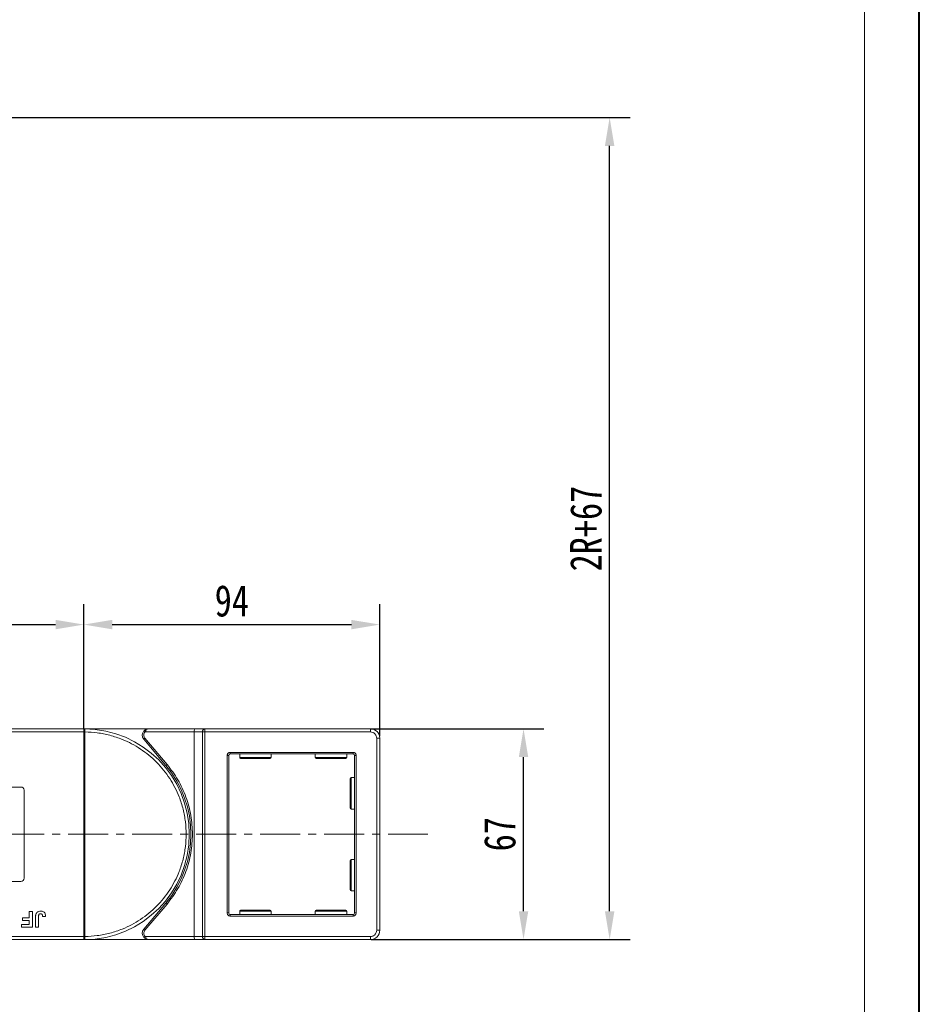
# Model space of a CAD drawing. Header units: millimetres. Extents: x -765 to 710, y 139 to 1172.
# Tile 68 of 76: x 411 to 696, y 546 to 859. Entities that reach past the tile are written whole.
import ezdxf

# ---------------------------------------------------------------- set-up
doc = ezdxf.new("R2010")
doc.units = ezdxf.units.MM
doc.linetypes.add('CENTERX2', pattern=[20.32, 12.7, -2.54, 2.54, -2.54])
doc.styles.get("Standard").update_dxf_attribs({"font": '仿宋_GB2312.ttf', "width": 0.8})
doc.dimstyles.new('副本 ISO-45.1', dxfattribs={"dimtxt": 10, "dimasz": 9, "dimexe": 6.5, "dimexo": 0.625, "dimgap": 2.5, "dimtad": 1, "dimdsep": 46, "dimtxsty": 'Standard', "dimcen": 2.5, "dimadec": 0, "dimazin": 0, "dimtfac": 1, "dimtmove": 0, "dimatfit": 3, "dimfxl": 0, "dimarcsym": 0})

# ---------------------------------------------------------------- blocks, each defined once
blk = doc.blocks.new('*D2870')
at = {"color": 0, "lineweight": -2}
for p, q in [((522.17, 633.68), (577.05, 633.68)), ((570.55, 575.68), (570.55, 624.68)), ((522.17, 566.68), (577.05, 566.68))]:
    blk.add_line(p, q, dxfattribs=at)
at = {"color": 0, "lineweight": 9}
for points in [[(569.05, 624.68), (572.05, 624.68), (570.55, 633.68)], [(569.05, 575.68), (572.05, 575.68), (570.55, 566.68)]]:
    blk.add_solid(points, dxfattribs=at)
at = {"layer": 'Defpoints', "color": 0, "lineweight": 9}
for p in [(521.55, 633.68), (570.55, 633.68), (521.55, 566.68)]:
    blk.add_point(p, dxfattribs=at)
at = {"color": 0, "lineweight": 9, "insert": (563.05, 600.18), "char_height": 10, "attachment_point": 5, "rotation": 90}
blk.add_mtext('67', dxfattribs=at)
blk = doc.blocks.new('*D2871')
at = {"color": 0, "lineweight": -2}
for p, q in [((100.41, 827.88), (604.4, 827.88)), ((597.9, 575.68), (597.9, 818.88)), ((522.17, 566.68), (604.4, 566.68))]:
    blk.add_line(p, q, dxfattribs=at)
at = {"color": 0, "lineweight": 9}
for points in [[(596.4, 818.88), (599.4, 818.88), (597.9, 827.88)], [(596.4, 575.68), (599.4, 575.68), (597.9, 566.68)]]:
    blk.add_solid(points, dxfattribs=at)
at = {"layer": 'Defpoints', "color": 0, "lineweight": 9}
for p in [(99.79, 827.88), (597.9, 827.88), (521.55, 566.68)]:
    blk.add_point(p, dxfattribs=at)
at = {"color": 0, "lineweight": 9, "insert": (590.4, 697.28), "char_height": 10, "attachment_point": 5, "rotation": 90}
blk.add_mtext('2R+67', dxfattribs=at)
blk = doc.blocks.new('*D2841')
at = {"color": 0, "lineweight": -2}
for p, q in [((430.91, 633.8), (430.91, 673.28)), ((524.91, 631.3), (524.91, 673.28)), ((439.91, 666.78), (515.91, 666.78))]:
    blk.add_line(p, q, dxfattribs=at)
at = {"color": 0, "lineweight": 9}
for points in [[(439.91, 668.28), (439.91, 665.28), (430.91, 666.78)], [(515.91, 668.28), (515.91, 665.28), (524.91, 666.78)]]:
    blk.add_solid(points, dxfattribs=at)
at = {"layer": 'Defpoints', "color": 0, "lineweight": 9}
for p in [(524.91, 666.78), (430.91, 633.18), (524.91, 630.68)]:
    blk.add_point(p, dxfattribs=at)
at = {"color": 0, "lineweight": 9, "insert": (477.91, 674.28), "char_height": 10, "attachment_point": 5}
blk.add_mtext('94', dxfattribs=at)
blk = doc.blocks.new('*D2842')
at = {"color": 0, "lineweight": -2}
for p, q in [((363.91, 633.45), (363.91, 673.28)), ((430.91, 633.8), (430.91, 673.28)), ((372.91, 666.78), (421.91, 666.78))]:
    blk.add_line(p, q, dxfattribs=at)
at = {"color": 0, "lineweight": 9}
for points in [[(372.91, 668.28), (372.91, 665.28), (363.91, 666.78)], [(421.91, 668.28), (421.91, 665.28), (430.91, 666.78)]]:
    blk.add_solid(points, dxfattribs=at)
at = {"layer": 'Defpoints', "color": 0, "lineweight": 9}
for p in [(430.91, 666.78), (363.91, 632.82), (430.91, 633.18)]:
    blk.add_point(p, dxfattribs=at)
at = {"color": 0, "lineweight": 9, "insert": (397.41, 674.28), "char_height": 10, "attachment_point": 5}
blk.add_mtext('67', dxfattribs=at)

msp = doc.modelspace()

# ---------------------------------------------------------------- linework, layer by layer
at = {"color": 7, "lineweight": 40}
msp.add_line((696.242, 138.815), (696.242, 1171.828), dxfattribs=at)
at = {"color": 7, "lineweight": 13}
msp.add_line((678.851, 156.205), (678.851, 1154.438), dxfattribs=at)
at = {"color": 7, "linetype": 'Continuous', "lineweight": 15}
for p, q in [((382.207, 632.677), (430.913, 632.677)), ((430.913, 633.677), (383.325, 633.677)), ((451.476, 633.677), (430.913, 633.677)), ((430.913, 633.677), (431.147, 633.676)), ((430.913, 567.679), (430.913, 632.675)), ((430.913, 632.675), (431.263, 632.675)), ((431.263, 632.678), (431.263, 632.675)), ((431.263, 632.675), (431.263, 567.679)), ((450.358, 632.677), (449.985, 633.01)), ((450.358, 632.677), (465.913, 632.677)), ((466.373, 633.677), (451.476, 633.677)), ((465.913, 632.677), (468.614, 632.677)), ((465.913, 632.677), (465.913, 567.677)), ((469.373, 633.677), (466.373, 633.677)), ((468.614, 567.677), (468.614, 632.677)), ((468.614, 632.677), (469.373, 632.677)), ((469.373, 633.677), (469.373, 632.677)), ((521.913, 633.677), (469.373, 633.677)), ((469.373, 632.677), (469.373, 567.677)), ((469.373, 632.677), (521.913, 632.677)), ((521.913, 632.677), (521.913, 633.677)), ((450.327, 630.713), (449.944, 630.391)), ((449.944, 630.391), (456.959, 622.032)), ((457.342, 622.353), (450.327, 630.713)), ((523.913, 630.677), (523.913, 569.677)), ((524.913, 630.677), (523.913, 630.677)), ((524.913, 569.677), (524.913, 630.677)), ((477.413, 626.177), (516.413, 626.177)), ((477.413, 626.177), (477.413, 625.677)), ((516.413, 626.177), (516.413, 625.677)), ((476.413, 575.177), (476.413, 625.177)), ((476.413, 625.177), (476.913, 625.177)), ((476.913, 575.177), (476.913, 625.177)), ((516.413, 625.677), (477.413, 625.677)), ((480.413, 625.677), (480.413, 624.577)), ((480.413, 624.577), (490.413, 624.577)), ((490.413, 624.577), (490.413, 625.677)), ((504.413, 625.677), (504.413, 624.577)), ((504.413, 624.577), (514.413, 624.577)), ((514.413, 624.577), (514.413, 625.677)), ((516.913, 575.177), (516.913, 625.177)), ((516.913, 625.177), (517.413, 625.177)), ((517.413, 625.177), (517.413, 575.177)), ((456.959, 622.032), (457.342, 622.353)), ((516.913, 618.177), (515.813, 618.177)), ((515.813, 618.177), (515.813, 608.177)), ((402.913, 615.177), (410.913, 615.177)), ((411.913, 614.177), (411.913, 586.177)), ((515.813, 608.177), (516.913, 608.177)), ((516.913, 592.177), (515.813, 592.177)), ((515.813, 592.177), (515.813, 582.177)), ((410.913, 585.177), (402.913, 585.177)), ((515.813, 582.177), (516.913, 582.177)), ((413.593, 575.677), (414.554, 575.677)), ((413.593, 573.562), (413.593, 575.677)), ((414.554, 575.677), (414.554, 570.677)), ((456.959, 578.322), (449.944, 569.962)), ((450.327, 569.641), (457.342, 578.001)), ((456.959, 578.322), (457.342, 578.001)), ((480.413, 575.777), (480.413, 574.677)), ((490.413, 575.777), (480.413, 575.777)), ((490.413, 574.677), (490.413, 575.777)), ((504.413, 575.777), (504.413, 574.677)), ((514.413, 575.777), (504.413, 575.777)), ((514.413, 574.677), (514.413, 575.777)), ((411.477, 573.562), (413.593, 573.562)), ((411.477, 572.728), (411.477, 573.562)), ((413.593, 572.728), (411.477, 572.728)), ((413.593, 571.51), (413.593, 572.728)), ((415.58, 570.677), (415.58, 573.829)), ((416.541, 573.913), (416.541, 570.677)), ((417.823, 574.01), (418.785, 574.074)), ((476.413, 575.177), (476.913, 575.177)), ((477.413, 574.177), (477.413, 574.677)), ((477.413, 574.677), (516.413, 574.677)), ((516.413, 574.177), (477.413, 574.177)), ((516.413, 574.177), (516.413, 574.677)), ((517.413, 575.177), (516.913, 575.177)), ((411.157, 570.677), (411.157, 571.51)), ((411.157, 571.51), (413.593, 571.51)), ((414.554, 570.677), (411.157, 570.677)), ((416.541, 570.677), (415.58, 570.677)), ((449.944, 569.962), (450.327, 569.641)), ((524.913, 569.677), (523.913, 569.677)), ((430.913, 567.677), (380.223, 567.677)), ((381.341, 566.677), (430.913, 566.677)), ((431.263, 567.679), (430.913, 567.679)), ((431.147, 566.678), (430.913, 566.677)), ((430.913, 566.677), (451.476, 566.677)), ((431.263, 567.679), (431.263, 567.676)), ((450.358, 567.677), (449.985, 567.344)), ((465.913, 567.677), (450.358, 567.677)), ((451.476, 566.677), (466.373, 566.677)), ((468.614, 567.677), (465.913, 567.677)), ((466.373, 566.677), (469.373, 566.677)), ((469.373, 567.677), (468.614, 567.677)), ((521.913, 567.677), (469.373, 567.677)), ((469.373, 566.677), (469.373, 567.677)), ((469.373, 566.677), (521.913, 566.677)), ((521.913, 566.677), (521.913, 567.677))]:
    msp.add_line(p, q, dxfattribs=at)
at = {"color": 1, "linetype": 'CENTERX2', "lineweight": 13}
msp.add_line((540.211, 600.177), (-165.6, 600.177), dxfattribs=at)
at = {"color": 7, "linetype": 'Continuous', "lineweight": 15}
for centre, radius, start, end in [((431.15, 633.381), 0.295, 90.53836, 143.36012), ((431.176, 602.494), 30.184, 89.8339, 90.49831), ((430.913, 600.177), 33.5, 270.40019, 89.59981), ((451.476, 631.677), 2, 138.18969, 220), ((469.512, 632.783), 0.905, 98.86498, 186.71937), ((521.913, 630.677), 3, 0, 90), ((477.413, 625.177), 0.5, 90, 180), ((480.713, 624.577), 0.3, 180, 270), ((490.113, 624.577), 0.3, 270, 0), ((504.713, 624.577), 0.3, 180, 270), ((514.113, 624.577), 0.3, 270, 0), ((516.413, 625.177), 0.5, 0, 90), ((430.913, 600.177), 34, 320, 40), ((515.813, 617.877), 0.3, 90, 180), ((410.913, 614.177), 1, 0, 90), ((515.813, 608.477), 0.3, 180, 270), ((515.813, 591.877), 0.3, 90, 180), ((410.913, 586.177), 1, 270, 360), ((515.813, 582.477), 0.3, 180, 270), ((480.713, 575.777), 0.3, 90, 180), ((490.113, 575.777), 0.3, 0, 90), ((504.713, 575.777), 0.3, 90, 180), ((514.113, 575.777), 0.3, 0, 90), ((477.413, 575.177), 0.5, 180, 270), ((516.413, 575.177), 0.5, 270, 0), ((451.476, 568.677), 2, 140, 221.81031), ((521.913, 569.677), 3, 270, 0), ((431.176, 597.859), 30.184, 269.50169, 270.1661), ((431.15, 566.973), 0.295, 216.63988, 269.46164), ((469.512, 567.571), 0.905, 173.28063, 261.13502)]:
    msp.add_arc(centre, radius, start, end, dxfattribs=at)
for centre, start_param, end_param in [((466.373, 632.677), 0, 1.5707963), ((466.373, 567.677), 1.5707963, 3.1415927)]:
    msp.add_ellipse(centre, major_axis=(0, 1), ratio=0.4599349, start_param=start_param, end_param=end_param, dxfattribs=at)
for points in [[(430.913, 633.557), (430.913, 633.592), (430.913, 633.661), (430.913, 633.672), (430.913, 633.677)], [(430.913, 566.677), (430.913, 566.682), (430.913, 566.693), (430.913, 566.762), (430.913, 566.797)]]:
    msp.add_open_spline(points, degree=3, dxfattribs=at)
for points, knots in [([(430.913, 632.677), (430.913, 632.789), (430.913, 633.014), (430.913, 633.313), (430.913, 633.481), (430.913, 633.547), (430.913, 633.557)], [0, 0, 0, 0, 0.3133566, 0.6267132, 0.9400698, 1, 1, 1, 1]), ([(430.913, 632.675), (430.913, 632.675), (430.913, 632.676), (430.913, 632.676), (430.913, 632.677), (430.913, 632.677)], [0, 0, 0, 0, 0.3846661, 0.6923333, 1, 1, 1, 1]), ([(431.147, 633.676), (431.164, 633.673), (431.201, 633.667), (431.23, 633.613), (431.25, 633.52), (431.261, 633.373), (431.263, 633.178), (431.264, 632.933), (431.263, 632.768), (431.263, 632.678)], [0, 0, 0, 0, 0.1119973, 0.2448439, 0.3691679, 0.5008987, 0.6875333, 0.8281382, 1, 1, 1, 1]), ([(431.263, 632.675), (432.576, 632.615), (435.242, 632.493), (439.231, 631.679), (442.874, 630.473), (446.11, 628.967), (448.935, 627.289), (451.597, 625.32), (454.875, 622.328), (457.663, 618.864), (459.865, 615.063), (461.335, 611.811), (462.509, 608.155), (463.251, 604.157), (463.493, 600.177), (463.251, 596.196), (462.509, 592.199), (461.335, 588.543), (459.866, 585.291), (458.217, 582.448), (456.278, 579.765), (453.321, 576.455), (449.887, 573.629), (446.11, 571.387), (442.874, 569.88), (439.231, 568.675), (435.241, 567.861), (432.576, 567.739), (431.263, 567.679)], [0, 0, 0, 0, 0.038862, 0.078912, 0.1200677, 0.1522272, 0.1843815, 0.2172151, 0.2500433, 0.3156185, 0.347778, 0.3799323, 0.4210926, 0.4611415, 0.5, 0.5388632, 0.578912, 0.6200677, 0.6522272, 0.6843815, 0.7172151, 0.7500433, 0.8156185, 0.847778, 0.8799323, 0.9210926, 0.9611404, 1, 1, 1, 1]), ([(450.327, 630.713), (450.229, 630.856), (450.027, 631.153), (449.945, 631.701), (450.045, 632.246), (450.256, 632.537), (450.358, 632.677)], [0, 0, 0, 0, 0.2418638, 0.5, 0.7581362, 1, 1, 1, 1]), ([(449.985, 633.01), (450.08, 633.104), (450.29, 633.311), (450.788, 633.598), (451.206, 633.646), (451.476, 633.677)], [0, 0, 0, 0, 0.2270634, 0.5015869, 1, 1, 1, 1]), ([(451.476, 633.677), (451.37, 633.664), (451.158, 633.638), (450.849, 633.426), (450.57, 633.1), (450.426, 632.812), (450.358, 632.677)], [0, 0, 0, 0, 0.2515188, 0.5017844, 0.7656323, 1, 1, 1, 1]), ([(521.913, 632.677), (522.165, 632.65), (522.553, 632.609), (523.019, 632.359), (523.337, 632.101), (523.596, 631.783), (523.845, 631.317), (523.886, 630.928), (523.913, 630.677)], [0, 0, 0, 0, 0.2394429, 0.3698071, 0.5000001, 0.6303641, 0.7605571, 1, 1, 1, 1]), ([(476.413, 625.177), (476.426, 625.303), (476.447, 625.497), (476.572, 625.73), (476.701, 625.889), (476.86, 626.018), (477.093, 626.143), (477.287, 626.163), (477.413, 626.177)], [0, 0, 0, 0, 0.239443, 0.3695502, 0.4999998, 0.6301073, 0.760557, 1, 1, 1, 1]), ([(516.413, 626.177), (516.539, 626.163), (516.733, 626.143), (516.966, 626.018), (517.125, 625.889), (517.254, 625.73), (517.379, 625.497), (517.4, 625.303), (517.413, 625.177)], [0, 0, 0, 0, 0.23944295, 0.36955024, 0.49999985, 0.63010729, 0.76055705, 1, 1, 1, 1]), ([(480.713, 624.277), (480.776, 624.277), (480.872, 624.277), (481.458, 624.277), (482.065, 624.277), (482.818, 624.277), (483.912, 624.277), (485.413, 624.277), (486.914, 624.277), (488.008, 624.277), (488.761, 624.277), (489.368, 624.277), (489.954, 624.277), (490.05, 624.277), (490.113, 624.277)], [0, 0, 0, 0, 0.1197284, 0.1841803, 0.25, 0.3158197, 0.3802716, 0.5, 0.6197284, 0.6841803, 0.75, 0.8158197, 0.8802716, 1, 1, 1, 1]), ([(504.713, 624.277), (504.776, 624.277), (504.872, 624.277), (505.458, 624.277), (506.065, 624.277), (506.818, 624.277), (507.912, 624.277), (509.413, 624.277), (510.914, 624.277), (512.008, 624.277), (512.761, 624.277), (513.368, 624.277), (513.954, 624.277), (514.05, 624.277), (514.113, 624.277)], [0, 0, 0, 0, 0.1197284, 0.1841803, 0.25, 0.3158197, 0.3802716, 0.5, 0.6197284, 0.6841803, 0.75, 0.8158197, 0.8802716, 1, 1, 1, 1]), ([(465.413, 600.177), (465.314, 602.169), (465.114, 606.185), (463.478, 612.029), (460.974, 617.559), (458.546, 620.763), (457.342, 622.353)], [0, 0, 0, 0, 0.2480864, 0.5, 0.7519136, 1, 1, 1, 1]), ([(515.513, 617.877), (515.513, 617.814), (515.513, 617.718), (515.513, 617.131), (515.513, 616.525), (515.513, 615.772), (515.513, 614.678), (515.513, 613.768), (515.513, 613.177)], [0, 0, 0, 0, 0.2394568, 0.3683607, 0.5, 0.6316393, 0.7605432, 1, 1, 1, 1]), ([(515.513, 613.177), (515.513, 612.586), (515.513, 611.676), (515.513, 610.582), (515.513, 609.829), (515.513, 609.222), (515.513, 608.636), (515.513, 608.54), (515.513, 608.477)], [0, 0, 0, 0, 0.2394568, 0.3683607, 0.5, 0.6316393, 0.7605432, 1, 1, 1, 1]), ([(457.342, 578.001), (458.546, 579.591), (460.974, 582.795), (463.478, 588.324), (465.114, 594.169), (465.314, 598.185), (465.413, 600.177)], [0, 0, 0, 0, 0.2480864, 0.5, 0.7519136, 1, 1, 1, 1]), ([(515.513, 591.877), (515.513, 591.814), (515.513, 591.718), (515.513, 591.131), (515.513, 590.525), (515.513, 589.772), (515.513, 588.678), (515.513, 587.768), (515.513, 587.177)], [0, 0, 0, 0, 0.2394568, 0.3683607, 0.5, 0.6316393, 0.7605432, 1, 1, 1, 1]), ([(515.513, 587.177), (515.513, 586.586), (515.513, 585.676), (515.513, 584.582), (515.513, 583.829), (515.513, 583.222), (515.513, 582.636), (515.513, 582.54), (515.513, 582.477)], [0, 0, 0, 0, 0.2394568, 0.3683607, 0.5, 0.6316393, 0.7605432, 1, 1, 1, 1]), ([(415.689, 574.779), (415.743, 574.904), (415.851, 575.153), (416.155, 575.456), (416.62, 575.704), (417.006, 575.727), (417.24, 575.741)], [0, 0, 0, 0, 0.2064605, 0.4135145, 0.6452106, 1, 1, 1, 1]), ([(417.24, 575.741), (417.374, 575.735), (417.678, 575.723), (418.13, 575.561), (418.489, 575.236), (418.743, 574.728), (418.768, 574.332), (418.785, 574.074)], [0, 0, 0, 0, 0.1552919, 0.3531453, 0.543243, 0.704067, 1, 1, 1, 1]), ([(490.113, 576.077), (490.05, 576.077), (489.954, 576.077), (489.368, 576.077), (488.761, 576.077), (488.008, 576.077), (486.914, 576.077), (485.413, 576.077), (483.912, 576.077), (482.818, 576.077), (482.065, 576.077), (481.458, 576.077), (480.872, 576.077), (480.776, 576.077), (480.713, 576.077)], [0, 0, 0, 0, 0.1197284, 0.1841803, 0.25, 0.3158197, 0.3802716, 0.5, 0.6197284, 0.6841803, 0.75, 0.8158197, 0.8802716, 1, 1, 1, 1]), ([(514.113, 576.077), (514.05, 576.077), (513.954, 576.077), (513.368, 576.077), (512.761, 576.077), (512.008, 576.077), (510.914, 576.077), (509.413, 576.077), (507.912, 576.077), (506.818, 576.077), (506.065, 576.077), (505.458, 576.077), (504.872, 576.077), (504.776, 576.077), (504.713, 576.077)], [0, 0, 0, 0, 0.1197284, 0.1841803, 0.25, 0.3158197, 0.3802716, 0.5, 0.6197284, 0.6841803, 0.75, 0.8158197, 0.8802716, 1, 1, 1, 1]), ([(415.58, 573.829), (415.58, 573.896), (415.582, 574.029), (415.59, 574.209), (415.604, 574.368), (415.625, 574.506), (415.648, 574.644), (415.675, 574.734), (415.689, 574.779)], [0, 0, 0, 0, 0.2082698, 0.416707, 0.5614806, 0.7065734, 0.8528245, 1, 1, 1, 1]), ([(416.541, 573.913), (416.544, 574.047), (416.549, 574.277), (416.598, 574.556), (416.689, 574.736), (416.806, 574.832), (416.973, 574.898), (417.1, 574.904), (417.178, 574.908)], [0, 0, 0, 0, 0.29202728, 0.5048541, 0.61390458, 0.72368495, 0.82981647, 1, 1, 1, 1]), ([(417.178, 574.908), (417.22, 574.906), (417.304, 574.903), (417.414, 574.871), (417.508, 574.826), (417.58, 574.771), (417.643, 574.706), (417.676, 574.657), (417.693, 574.632)], [0, 0, 0, 0, 0.202387, 0.4109073, 0.5578292, 0.7094718, 0.8532239, 1, 1, 1, 1]), ([(417.693, 574.632), (417.712, 574.595), (417.75, 574.52), (417.778, 574.407), (417.798, 574.301), (417.81, 574.205), (417.819, 574.108), (417.822, 574.043), (417.823, 574.01)], [0, 0, 0, 0, 0.1938055, 0.3931273, 0.5440688, 0.6954121, 0.8476129, 1, 1, 1, 1]), ([(477.413, 574.177), (477.287, 574.19), (477.093, 574.211), (476.86, 574.336), (476.701, 574.465), (476.572, 574.624), (476.447, 574.857), (476.426, 575.051), (476.413, 575.177)], [0, 0, 0, 0, 0.239443, 0.3695502, 0.4999998, 0.6301073, 0.760557, 1, 1, 1, 1]), ([(517.413, 575.177), (517.4, 575.051), (517.379, 574.857), (517.254, 574.624), (517.125, 574.465), (516.966, 574.336), (516.733, 574.211), (516.539, 574.19), (516.413, 574.177)], [0, 0, 0, 0, 0.239443, 0.3695502, 0.4999998, 0.6301073, 0.760557, 1, 1, 1, 1]), ([(450.358, 567.677), (450.256, 567.817), (450.045, 568.107), (449.945, 568.653), (450.027, 569.201), (450.229, 569.498), (450.327, 569.641)], [0, 0, 0, 0, 0.2418638, 0.5, 0.7581362, 1, 1, 1, 1]), ([(523.913, 569.677), (523.886, 569.425), (523.845, 569.037), (523.596, 568.571), (523.337, 568.253), (523.019, 567.994), (522.553, 567.745), (522.165, 567.704), (521.913, 567.677)], [0, 0, 0, 0, 0.2394429, 0.3698071, 0.5000001, 0.6303641, 0.7605571, 1, 1, 1, 1]), ([(430.913, 567.677), (430.913, 567.677), (430.913, 567.678), (430.913, 567.678), (430.913, 567.679), (430.913, 567.679)], [0, 0, 0, 0, 0.38469928, 0.69234964, 1, 1, 1, 1]), ([(430.913, 566.797), (430.913, 566.86), (430.913, 566.986), (430.913, 567.28), (430.913, 567.522), (430.913, 567.655), (430.913, 567.677)], [0, 0, 0, 0, 0.3133347, 0.6266911, 0.9400476, 1, 1, 1, 1]), ([(431.263, 567.676), (431.263, 567.585), (431.264, 567.421), (431.263, 567.176), (431.261, 566.98), (431.249, 566.833), (431.23, 566.74), (431.2, 566.687), (431.164, 566.681), (431.147, 566.678)], [0, 0, 0, 0, 0.172016, 0.3127556, 0.4995985, 0.630391, 0.7580256, 0.8892284, 1, 1, 1, 1]), ([(451.476, 566.677), (451.206, 566.708), (450.788, 566.756), (450.29, 567.043), (450.08, 567.25), (449.985, 567.344)], [0, 0, 0, 0, 0.49841293, 0.77292805, 1, 1, 1, 1]), ([(450.358, 567.677), (450.426, 567.542), (450.57, 567.254), (450.849, 566.928), (451.158, 566.716), (451.37, 566.69), (451.476, 566.677)], [0, 0, 0, 0, 0.2343503, 0.4981953, 0.748869, 1, 1, 1, 1])]:
    msp.add_open_spline(points, degree=3, knots=knots, dxfattribs=at)

# ---------------------------------------------------------------- dimensions: what is measured, and where the dimension line sits
at = {"color": 5, "lineweight": 9}
dim = msp.add_linear_dim(base=(597.902, 827.877), p1=(521.548, 566.677), p2=(99.79, 827.877), angle=90, text='2R+67', dimstyle='副本 ISO-45.1', dxfattribs=at)
dim.commit()
dim.dimension.update_dxf_attribs({"geometry": '*D2871', "text_midpoint": (590.402, 697.277)})
for base, p1, p2, picture, middle in [((430.913, 666.776), (363.913, 632.822), (430.913, 633.177), '*D2842', (397.413, 674.276)), ((524.913, 666.776), (430.913, 633.177), (524.913, 630.677), '*D2841', (477.913, 674.276))]:
    dim = msp.add_linear_dim(base=base, p1=p1, p2=p2, dimstyle='副本 ISO-45.1', dxfattribs=at)
    dim.commit()
    dim.dimension.update_dxf_attribs({"geometry": picture, "text_midpoint": middle})
dim = msp.add_linear_dim(base=(570.555, 633.677), p1=(521.548, 566.677), p2=(521.548, 633.677), angle=90, dimstyle='副本 ISO-45.1', dxfattribs=at)
dim.commit()
dim.dimension.update_dxf_attribs({"geometry": '*D2870', "text_midpoint": (563.055, 600.177)})

doc.saveas('drawing.dxf')
